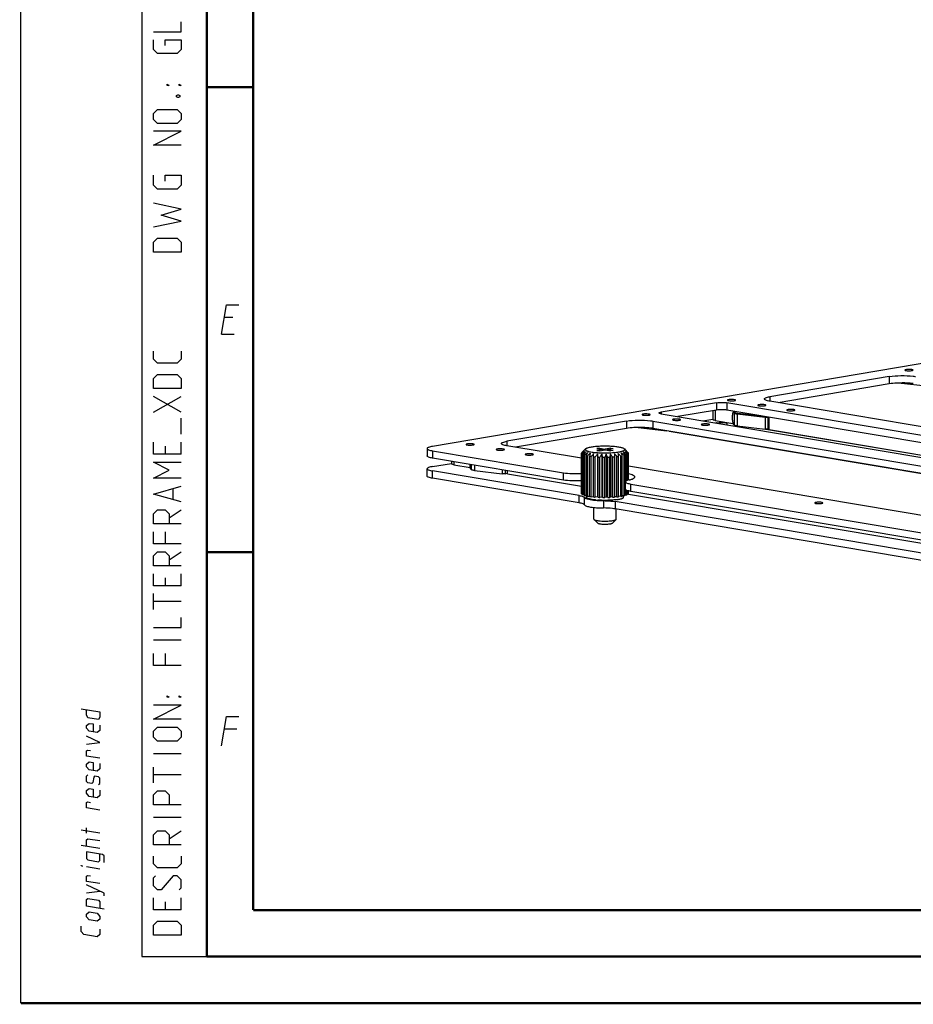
# Model space of a CAD drawing. Header units: millimetres. Extents: x 0 to 420, y 0 to 297.
# Tile 1 of 11: x 0 to 96, y 0 to 106. Entities that reach past the tile are written whole.
import ezdxf

# ---------------------------------------------------------------- set-up
doc = ezdxf.new("R2010")
doc.units = ezdxf.units.MM
doc.header["$LTSCALE"] = 23.1
doc.layers.get('0').update_dxf_attribs({"linetype": 'CONTINUOUS'})
doc.layers.add('02___PRT_ALL_AXES', color=7, linetype='CONTINUOUS')

msp = doc.modelspace()

# ---------------------------------------------------------------- linework, layer by layer
at = {"color": 7, "linetype": 'CONTINUOUS'}
for p, q in [((0, 0), (0, 297)), ((124.8309, 73.5157), (44.2848, 59.8735)), ((93.3935, 67.38), (80.5344, 65.2021)), ((93.3935, 67.38), (93.3939, 66.5915)), ((93.3939, 66.5915), (81.4608, 64.5703)), ((97.6845, 66.3085), (94.3494, 66.6808)), ((95.782, 66.5209), (95.782, 66.6483)), ((80.5344, 65.2021), (80.5347, 64.7253)), ((181.8747, 47.7282), (80.5366, 64.7253)), ((74.8098, 64.5665), (68.8748, 63.5613)), ((68.8748, 63.5613), (68.8749, 63.3706)), ((74.8102, 63.7779), (70.6491, 63.0731)), ((74.4331, 63.714), (74.4336, 62.7553)), ((74.6678, 63.7538), (74.6684, 62.66)), ((74.8098, 64.5665), (74.8102, 63.7779)), ((75.9412, 64.5672), (75.9416, 63.7787)), ((180.9591, 46.9529), (75.9412, 64.5672)), ((179.1862, 46.4618), (75.9416, 63.7787)), ((76.7575, 63.558), (76.6, 63.5532)), ((76.7695, 63.5525), (76.6119, 63.5477)), ((76.6119, 63.5477), (76.7052, 63.459)), ((76.8686, 63.4583), (76.7695, 63.5525)), ((65.1317, 62.5933), (52.2726, 60.4154)), ((65.1317, 62.5933), (65.1322, 61.8048)), ((67.9601, 62.5953), (67.9606, 61.8067)), ((67.9601, 62.5953), (169.2982, 45.5982)), ((68.8757, 63.3706), (173.8937, 45.7563)), ((73.3278, 62.6238), (74.4244, 62.8096)), ((74.6684, 62.66), (76.5761, 62.3401)), ((76.5427, 62.7072), (76.5424, 63.2198)), ((76.7052, 63.459), (76.706, 62.1578)), ((77.0346, 63.3722), (77.0354, 62.071)), ((77.0346, 63.3722), (80.0408, 63.0196)), ((80.1324, 63.0418), (77.0991, 63.3975)), ((80.0408, 63.0196), (80.0415, 61.7185)), ((80.1874, 63.0433), (80.1874, 63.0666)), ((80.3481, 63.0244), (80.3488, 61.7233)), ((80.4713, 61.6867), (80.4705, 63.0191)), ((65.1322, 61.8048), (53.199, 59.7836)), ((69.4227, 61.5218), (66.0876, 61.8941)), ((67.5202, 61.8616), (67.5202, 61.7342)), ((67.8495, 61.8165), (67.8496, 61.6974)), ((168.3745, 44.9646), (67.9606, 61.8067)), ((168.2844, 44.9493), (69.7277, 61.4799)), ((74.811, 62.3979), (74.7431, 62.3864)), ((75.9424, 62.3987), (75.9425, 62.1853)), ((76.5899, 62.2901), (75.9424, 62.3987)), ((76.6127, 62.2466), (76.706, 62.1578)), ((77.0354, 62.071), (80.0415, 61.7185)), ((175.0929, 45.7685), (79.8963, 61.7356)), ((80.3488, 61.7233), (80.4712, 61.744)), ((80.4713, 61.6867), (175.2343, 45.7925)), ((52.2726, 60.4154), (52.2729, 59.9386)), ((70.8558, 61.3211), (70.8558, 61.2907)), ((71.1631, 61.2695), (71.1632, 61.2391)), ((71.2856, 61.2186), (71.2855, 61.249)), ((43.7002, 59.635), (43.7006, 58.8465)), ((44.2871, 59.3968), (44.2875, 58.6083)), ((44.2871, 59.3968), (58.3427, 57.0393)), ((60.3056, 58.5917), (52.2748, 59.9386)), ((60.7361, 59.59), (60.3422, 59.2071)), ((62.2161, 59.6799), (61.9335, 59.632)), ((61.9335, 59.632), (62.5421, 59.5299)), ((62.5421, 59.5299), (61.9345, 59.427)), ((61.9345, 59.427), (62.2175, 59.3795)), ((62.2161, 59.6799), (62.2557, 59.578)), ((62.2161, 59.6799), (62.8247, 59.5778)), ((62.2175, 59.3795), (62.8252, 59.4825)), ((62.5422, 59.4345), (62.5421, 59.5299)), ((63.4323, 59.6807), (62.8247, 59.5778)), ((62.8248, 59.4825), (62.8247, 59.5778)), ((62.8252, 59.4825), (63.4338, 59.3804)), ((63.1078, 59.5303), (63.7154, 59.6332)), ((63.1078, 59.435), (63.1078, 59.5303)), ((63.1078, 59.5303), (63.7164, 59.4282)), ((63.3929, 59.5786), (63.4323, 59.6807)), ((63.4323, 59.6807), (63.7154, 59.6332)), ((63.7164, 59.4282), (63.4338, 59.3804)), ((64.9137, 59.5924), (65.0422, 59.4677)), ((65.0889, 59.4218), (65.092, 59.4187)), ((58.3432, 56.2508), (44.2875, 58.6083)), ((46.313, 58.2685), (46.3131, 57.9925)), ((60.3053, 59.13), (60.3214, 59.1474)), ((60.3078, 54.793), (60.3053, 59.13)), ((60.3192, 54.7567), (60.3168, 59.0938)), ((60.3666, 59.2251), (60.3214, 59.1826)), ((60.3666, 59.2251), (60.3214, 59.1826)), ((60.3214, 59.1474), (60.3214, 59.1826)), ((60.3683, 54.7048), (60.3658, 59.0419)), ((60.4242, 54.6698), (60.4218, 59.0068)), ((60.5363, 54.6208), (60.5338, 58.9578)), ((60.6343, 54.5885), (60.6318, 58.9255)), ((60.8044, 54.5445), (60.8019, 58.8815)), ((60.9402, 54.5163), (60.9377, 58.8534)), ((61.1609, 54.4793), (61.1585, 58.8164)), ((61.3286, 54.4566), (61.3261, 58.7936)), ((61.5879, 58.7651), (61.6038, 59.0887)), ((61.5903, 54.4281), (61.5879, 58.7651)), ((61.7825, 54.4117), (61.78, 58.7488)), ((62.0221, 59.0531), (62.0248, 54.445)), ((62.0738, 54.3931), (62.0713, 58.7301)), ((62.2821, 54.3838), (62.2796, 58.7209)), ((62.4756, 59.0329), (62.4782, 54.4248)), ((62.5902, 54.3758), (62.5878, 58.7129)), ((62.8055, 54.3741), (62.803, 58.7111)), ((62.9443, 59.0291), (62.9469, 54.421)), ((63.117, 54.377), (63.1145, 58.7141)), ((63.3299, 54.3829), (63.3274, 58.7199)), ((63.4078, 59.0418), (63.4104, 54.4337)), ((63.6312, 54.3967), (63.6287, 58.7337)), ((63.8458, 59.0704), (63.8299, 58.7469)), ((63.8324, 54.4098), (63.8299, 58.7469)), ((63.8458, 59.0704), (63.8484, 54.4624)), ((64.1102, 54.4339), (64.1077, 58.7709)), ((64.2909, 54.4538), (64.2884, 58.7909)), ((64.5332, 54.4871), (64.5307, 58.8241)), ((64.6855, 54.5129), (64.683, 58.8499)), ((64.8816, 54.5539), (64.8791, 58.8909)), ((64.9989, 54.5844), (64.9964, 58.9215)), ((65.1394, 56.1679), (65.1378, 58.9684)), ((65.2165, 56.1989), (65.2149, 59.0024)), ((65.2845, 59.2273), (65.2845, 59.2298)), ((65.2845, 59.2273), (65.3336, 59.1779)), ((65.2845, 59.2273), (65.3336, 59.1779)), ((65.297, 56.2255), (65.2954, 59.0532)), ((65.3306, 56.2346), (65.329, 59.0891)), ((65.3467, 56.239), (65.345, 59.1416)), ((43.7018, 56.6779), (43.7014, 57.4665)), ((44.2861, 57.705), (46.3039, 58.0468)), ((44.2888, 56.4397), (44.2883, 57.2283)), ((60.0549, 54.5838), (44.2883, 57.2283)), ((46.5477, 58.2292), (46.5479, 57.8973)), ((46.5479, 57.8973), (48.3047, 57.6026)), ((48.3509, 57.4599), (48.4442, 57.3711)), ((48.4439, 57.9111), (48.4442, 57.3711)), ((48.7733, 57.8559), (48.7736, 57.2843)), ((48.7736, 57.2843), (51.7797, 56.9318)), ((51.7795, 57.3517), (51.7797, 56.9318)), ((52.0869, 57.3001), (52.0871, 56.9366)), ((52.3508, 56.924), (52.3506, 57.2559)), ((131.0724, 46.7222), (65.3458, 57.7463)), ((60.0554, 53.7953), (44.2888, 56.4397)), ((52.0871, 56.9366), (52.3507, 56.9812)), ((52.3508, 56.924), (60.3073, 55.5894)), ((58.3432, 56.2508), (58.3427, 57.0393)), ((65.0284, 55.2692), (65.0279, 56.0578)), ((65.1403, 54.6314), (65.14, 55.1602)), ((65.2174, 54.6653), (65.2171, 55.1285)), ((65.2979, 54.7162), (65.2977, 55.1013)), ((65.3314, 54.7521), (65.3312, 55.0926)), ((65.3475, 54.8046), (65.3473, 55.0884)), ((65.6153, 55.031), (65.6148, 55.8196)), ((65.6148, 55.8196), (129.1095, 45.1698)), ((60.0554, 53.7953), (60.0549, 54.5838)), ((60.3682, 54.7536), (60.3192, 54.7567)), ((60.5362, 54.6669), (60.4242, 54.6698)), ((60.8044, 54.5901), (60.6343, 54.5885)), ((60.6356, 53.5845), (60.6352, 54.3731)), ((60.8279, 54.4034), (60.8278, 54.5393)), ((60.9402, 54.5163), (61.1609, 54.5265)), ((61.3286, 54.4566), (61.5903, 54.4792)), ((62.0248, 54.445), (61.7825, 54.4117)), ((62.0738, 54.3931), (62.0248, 54.445)), ((62.4782, 54.4248), (62.2821, 54.3838)), ((62.5902, 54.3758), (62.4782, 54.4248)), ((62.6519, 54.0348), (62.6524, 53.2463)), ((62.9469, 54.421), (62.8055, 54.3741)), ((63.117, 54.377), (62.9469, 54.421)), ((63.4104, 54.4337), (63.3299, 54.3829)), ((63.6312, 54.3967), (63.4104, 54.4337)), ((63.8484, 54.4624), (63.8324, 54.4098)), ((64.1102, 54.4339), (63.8484, 54.4624)), ((64.5332, 54.4871), (64.2909, 54.5026)), ((64.8816, 54.5539), (64.6855, 54.559)), ((64.8279, 54.4057), (64.8278, 54.5553)), ((65.1403, 54.6314), (64.9989, 54.63)), ((65.2979, 54.7162), (65.2173, 54.7125)), ((65.3475, 54.8046), (65.3314, 54.8032)), ((65.3376, 54.7457), (131.0741, 43.72)), ((129.11, 44.3813), (65.6153, 55.031)), ((61.6292, 52.0382), (61.6285, 53.3056)), ((63.9051, 53.938), (63.9055, 53.1495)), ((130.8218, 42.7143), (63.9051, 53.938)), ((130.8222, 41.9258), (63.9055, 53.1495)), ((64.0292, 52.0395), (64.0286, 53.1288)), ((62.0412, 51.6211), (61.6469, 52.0036)), ((63.6177, 51.622), (64.0116, 52.0049)), ((25, 9.9999), (25, 10)), ((409.86, 10.0737), (25.007, 10.0134))]:
    msp.add_line(p, q, dxfattribs=at)
at = {"color": 2, "linetype": 'CONTINUOUS'}
for p, q in [((13, 292), (13, 5)), ((20, 292), (20, 5)), ((22.7833, 73.7249), (21.8833, 73.7249)), ((21.5894, 71.9249), (22.9394, 71.9249)), ((17.25, 63.5357), (14.25, 65.25)), ((14.25, 63.5357), (17.25, 65.25)), ((17.25, 61.1786), (17.25, 62.8929)), ((15.5357, 59.8929), (15.5357, 59.0357)), ((17.25, 59.0357), (17.25, 60.3214)), ((16.3929, 54.1786), (16.3929, 55.3214)), ((15.9643, 52.1786), (17.25, 53.0357)), ((15.5357, 50.6786), (15.5357, 49.3929)), ((15.9643, 47.6786), (17.25, 48.5357)), ((15.5357, 45.75), (15.5357, 44.8929)), ((17.25, 44.8929), (17.25, 46.1786)), ((14.25, 42.3214), (14.25, 44.0357)), ((17.25, 43.1786), (14.25, 43.1786)), ((17.25, 39.0357), (14.25, 39.0357)), ((15.5357, 37.6071), (15.5357, 36.3214)), ((23.2333, 29.4749), (21.8833, 29.4749)), ((17.25, 26.8214), (14.25, 26.8214)), ((14.25, 23.6786), (14.25, 25.3929)), ((17.25, 24.5357), (14.25, 24.5357)), ((17.25, 19.9643), (14.25, 19.9643)), ((8.5001, 18.2823), (6.5001, 18.6089)), ((7.0715, 18.2775), (7.0715, 18.8489)), ((15.9643, 17.6786), (17.25, 18.5357)), ((8.5001, 16.6157), (6.5001, 16.9422)), ((8.5001, 14.4252), (7.0715, 14.6584)), ((7.0715, 11.8489), (8.5001, 12.0442)), ((15.5357, 10.8929), (15.5357, 10.0357)), ((17.25, 10.0357), (17.25, 11.3214)), ((13, 5), (20, 5))]:
    msp.add_line(p, q, dxfattribs=at)
at = {"color": 7, "linetype": 'CONTINUOUS', "const_width": 0.25}
for points in [[(20, 292), (20, 5)], [(25, 10), (25, 287)], [(20.0002, 98.5), (25.0002, 98.5)], [(20.0002, 48.5), (25.0002, 48.5)], [(409.8307, 10.048), (25, 10)], [(20, 5), (415, 5)], [(420, 0), (0, 0)]]:
    msp.add_lwpolyline(points, dxfattribs=at)
at = {"color": 2, "linetype": 'CONTINUOUS'}
for points in [[(14.25, 104.4643), (17.25, 104.4643), (17.25, 105.5357)], [(15.5357, 102.9643), (15.5357, 103.6071), (17.25, 103.6071), (17.25, 102.5357), (16.8214, 102.1071), (14.6786, 102.1071), (14.25, 102.5357), (14.25, 103.6071)], [(15.9643, 98.6786), (15.75, 98.6786), (15.75, 98.8214), (15.9643, 98.6786)], [(17.25, 98.6786), (17.0357, 98.6786), (17.0357, 98.8214), (17.25, 98.6786)], [(16.75, 97.6071), (16.8929, 97.6786), (16.9643, 97.6786), (17.1071, 97.6071), (17.1071, 97.4643), (16.9643, 97.3929), (16.8929, 97.3929), (16.75, 97.4643), (16.75, 97.6071)], [(16.8214, 94.6071), (14.6786, 94.6071), (14.25, 95.0357), (14.25, 95.6786), (14.6786, 96.1071), (16.8214, 96.1071), (17.25, 95.6786), (17.25, 95.0357), (16.8214, 94.6071)], [(17.25, 92.25), (14.25, 92.25), (17.25, 93.75), (14.25, 93.75)], [(15.5357, 88.3929), (15.5357, 89.0357), (17.25, 89.0357), (17.25, 87.9643), (16.8214, 87.5357), (14.6786, 87.5357), (14.25, 87.9643), (14.25, 89.0357)], [(14.25, 83.4643), (17.25, 84.1071), (15.1071, 84.75), (17.25, 85.3929), (14.25, 86.0357)], [(17.25, 80.75), (14.25, 80.75), (14.25, 81.8214), (14.6786, 82.25), (16.8214, 82.25), (17.25, 81.8214), (17.25, 80.75)], [(21.5894, 71.9249), (22.1037, 75.0749), (23.4537, 75.0749)], [(17.25, 70.1071), (17.25, 69.25), (16.8214, 68.8214), (14.6786, 68.8214), (14.25, 69.25), (14.25, 70.1071)], [(17.25, 66.1071), (14.25, 66.1071), (14.25, 67.1786), (14.6786, 67.6071), (16.8214, 67.6071), (17.25, 67.1786), (17.25, 66.1071)], [(17.25, 59.0357), (14.25, 59.0357), (14.25, 60.3214)], [(17.25, 56.4643), (14.25, 56.4643), (15.9643, 57.3214), (14.25, 58.1786), (17.25, 58.1786)], [(17.25, 53.8929), (14.25, 54.75), (17.25, 55.6071)], [(17.25, 51.5357), (14.25, 51.5357), (14.25, 52.6071), (14.6786, 53.0357), (15.5357, 53.0357), (15.9643, 52.6071), (15.9643, 51.5357)], [(17.25, 49.3929), (14.25, 49.3929), (14.25, 50.6786)], [(17.25, 47.0357), (14.25, 47.0357), (14.25, 48.1071), (14.6786, 48.5357), (15.5357, 48.5357), (15.9643, 48.1071), (15.9643, 47.0357)], [(17.25, 44.8929), (14.25, 44.8929), (14.25, 46.1786)], [(14.25, 40.3929), (17.25, 40.3929), (17.25, 41.4643)], [(17.25, 36.3214), (14.25, 36.3214), (14.25, 37.6071)], [(15.9643, 32.8929), (15.75, 32.8929), (15.75, 33.0357), (15.9643, 32.8929)], [(17.25, 32.8929), (17.0357, 32.8929), (17.0357, 33.0357), (17.25, 32.8929)], [(17.25, 30.5357), (14.25, 30.5357), (17.25, 32.0357), (14.25, 32.0357)], [(6.5001, 31.6565), (8.5001, 31.3299), (8.5001, 30.7585), (8.3572, 30.4961), (7.2144, 30.6827), (7.0715, 30.9918), (7.0715, 31.5632)], [(21.5894, 27.6749), (22.1037, 30.8249), (23.4537, 30.8249)], [(8.5001, 29.9014), (8.5001, 29.3299), (8.2144, 29.0909), (7.3572, 29.2308), (7.0715, 29.5632), (7.0715, 29.8489), (7.3572, 30.088), (7.7858, 30.018), (7.7858, 29.1608)], [(16.8214, 28.1786), (14.6786, 28.1786), (14.25, 28.6071), (14.25, 29.25), (14.6786, 29.6786), (16.8214, 29.6786), (17.25, 29.25), (17.25, 28.6071), (16.8214, 28.1786)], [(7.0715, 27.8489), (8.5001, 28.0442), (7.0715, 28.706)], [(8.5001, 26.3299), (7.0715, 26.5632), (7.0715, 27.1346), (7.2144, 27.2065), (7.5001, 27.1599)], [(8.5001, 25.7585), (8.5001, 25.1871), (8.2144, 24.948), (7.3572, 25.088), (7.0715, 25.4203), (7.0715, 25.706), (7.3572, 25.9451), (7.7858, 25.8751), (7.7858, 25.018)], [(8.3572, 23.4961), (8.5001, 23.6157), (8.5001, 24.1871), (8.3572, 24.3533), (7.9286, 24.4232), (7.8334, 24.2959), (7.7382, 23.7401), (7.6429, 23.6127), (7.2144, 23.6827), (7.0715, 23.8489), (7.0715, 24.4203), (7.2144, 24.5399)], [(8.5001, 22.9014), (8.5001, 22.3299), (8.2144, 22.0909), (7.3572, 22.2308), (7.0715, 22.5632), (7.0715, 22.8489), (7.3572, 23.088), (7.7858, 23.018), (7.7858, 22.1608)], [(17.25, 21.3214), (14.25, 21.3214), (14.25, 22.3929), (14.6786, 22.8214), (15.5357, 22.8214), (15.9643, 22.3929), (15.9643, 21.3214)], [(8.5001, 20.7585), (7.0715, 20.9918), (7.0715, 21.5632), (7.2144, 21.6351), (7.5001, 21.5885)], [(17.25, 17.0357), (14.25, 17.0357), (14.25, 18.1071), (14.6786, 18.5357), (15.5357, 18.5357), (15.9643, 18.1071), (15.9643, 17.0357)], [(7.0715, 16.8489), (7.0715, 17.5632), (7.2143, 17.6827), (8.5001, 17.4728)], [(8.9763, 15.1093), (8.9763, 15.8236), (8.7858, 15.9976), (7.0715, 16.2775), (7.0715, 15.5632), (7.2143, 15.397), (8.3572, 15.2104), (8.5001, 15.3299), (8.5001, 16.0442)], [(17.25, 15.8214), (17.25, 14.9643), (16.8214, 14.5357), (14.6786, 14.5357), (14.25, 14.9643), (14.25, 15.8214)], [(6.6429, 14.7284), (6.5001, 14.7517), (6.5001, 14.7993), (6.6429, 14.7284)], [(8.5001, 12.8537), (7.0715, 13.087), (7.0715, 13.6584), (7.2143, 13.7303), (7.5001, 13.6837)], [(8.9763, 11.5379), (8.9763, 11.8236), (7.0715, 12.706)], [(17.0357, 12.1786), (17.25, 12.3929), (17.25, 13.25), (16.8214, 13.6786), (16.3929, 13.6786), (15.1071, 12.1786), (14.6786, 12.1786), (14.25, 12.6071), (14.25, 13.4643), (14.4643, 13.6786)], [(8.9763, 10.1093), (7.0715, 10.4203), (7.0715, 11.1346), (7.2143, 11.2541), (8.3572, 11.0675), (8.5001, 10.9014), (8.5001, 10.1871)], [(17.25, 10.0357), (14.25, 10.0357), (14.25, 11.3214)], [(8.2143, 8.8052), (7.3572, 8.9451), (7.0715, 9.2775), (7.0715, 9.5632), (7.3572, 9.8023), (8.2143, 9.6623), (8.5001, 9.3299), (8.5001, 9.0442), (8.2143, 8.8052)], [(17.25, 7.3214), (14.25, 7.3214), (14.25, 8.3929), (14.6786, 8.8214), (16.8214, 8.8214), (17.25, 8.3929), (17.25, 7.3214)], [(8.5001, 7.949), (8.5001, 7.3776), (8.2143, 7.1385), (6.7858, 7.3717), (6.5001, 7.7041), (6.5001, 8.2755)]]:
    msp.add_lwpolyline(points, dxfattribs=at)
at = {"color": 7, "linetype": 'CONTINUOUS'}
for centre, radius, start, end in [((67.0481, 56.2664), 5.615, 81.139833, 83.142034), ((67.2105, 57.3322), 4.5369, 80.483705, 81.09282), ((74.7364, 42.7544), 21.7922, 130.415608, 131.428739), ((79.587, 41.2667), 26.2847, 136.303391, 137.135138), ((82.3532, 41.7963), 27.9438, 141.09426, 141.891605), ((73.1273, 45.6392), 18.639, 132.300124, 133.205918), ((50.2697, 41.7526), 22.9147, 49.025583, 50.016377), ((43.5099, 43.6719), 26.5731, 35.234004, 36.051393), ((49.3173, 43.3826), 22.4944, 45.482073, 45.648914), ((54.4078, 48.4055), 15.3446, 45.868541, 46.129603), ((45.1035, 41.6668), 26.6947, 40.741733, 41.595699), ((51.5689, 43.9165), 20.5326, 47.860385, 48.898067), ((46.46, 40.4854), 26.5636, 44.873922, 45.459451), ((52.0345, 45.9684), 18.7464, 45.024575, 45.848787), ((76.1128, 40.946), 23.9249, 130.013902, 130.983871), ((85.5158, 43.4865), 29.3848, 147.511722, 148.230198), ((77.5768, 39.9856), 25.4136, 130.883122, 131.818211), ((92.2557, 45.1009), 34.3402, 155.760196, 156.340746), ((61.6569, 62.6655), 3.8793, 257.267103, 259.315537), ((79.1127, 39.9443), 26.2275, 132.960496, 133.866), ((111.9542, 46.3088), 52.313, 165.803775, 166.167142), ((62.1973, 65.8418), 7.1018, 261.589016, 262.953953), ((80.8125, 40.7365), 26.5665, 136.3063, 137.180221), ((62.5821, 69.3036), 10.5853, 264.61066, 265.654553), ((82.3553, 42.6268), 26.1392, 141.066736, 141.919128), ((-19.0832, 46.5321), 82.0661, 8.547916, 8.775987), ((62.7725, 72.1523), 13.4404, 267.009652, 267.898408), ((85.6247, 44.2776), 27.4518, 147.486427, 148.255493), ((24.624, 45.5867), 40.1689, 19.073144, 19.556894), ((62.8166, 73.5911), 14.88, 269.118834, 269.947852), ((92.1491, 45.8667), 32.0339, 155.739298, 156.361645), ((35.6579, 44.0784), 31.1139, 28.059691, 28.719117), ((62.8252, 73.1675), 14.4563, 271.146699, 271.990815), ((110.6511, 47.079), 48.7343, 165.790434, 166.180484), ((40.419, 42.3243), 28.4246, 35.260626, 36.024771), ((62.925, 71.0364), 12.3228, 273.273492, 274.210988), ((43.8822, 41.3486), 26.6947, 40.741733, 41.595699), ((63.2034, 67.8066), 9.0808, 275.715139, 276.862235), ((45.7529, 40.2226), 26.4315, 44.729839, 45.620654), ((-11.2812, 47.4437), 76.4168, 8.539486, 8.784418), ((63.6252, 64.6491), 5.8949, 278.835614, 279.601595), ((47.3493, 39.8345), 25.8929, 47.389373, 48.309552), ((29.2902, 46.6248), 37.4447, 19.055547, 19.574492), ((63.7364, 63.9883), 5.2249, 279.608705, 280.438625), ((48.8447, 40.3422), 24.7468, 48.822546, 49.774359), ((39.3587, 45.2688), 29.0463, 28.03622, 28.742587), ((61.6991, 58.5199), 4.0749, 257.316265, 259.266375), ((62.2318, 61.741), 7.3403, 261.611188, 262.931781), ((62.2325, 59.0597), 4.9623, 260.515284, 261.863704), ((62.6036, 65.1905), 10.81, 264.621509, 265.643704), ((62.657, 62.7106), 8.6384, 264.201483, 266.06373), ((62.7816, 67.965), 13.5903, 267.014554, 267.893507), ((62.8191, 69.2541), 14.88, 269.118834, 269.947852), ((62.8303, 68.7352), 14.361, 271.143899, 271.993615), ((62.9402, 66.505), 12.128, 273.265964, 274.218516), ((63.2322, 63.2314), 8.8412, 275.699599, 276.877775), ((63.447, 58.8745), 4.7742, 278.195564, 279.599876), ((63.71, 59.81), 5.3863, 278.791302, 280.434673)]:
    msp.add_arc(centre, radius, start, end, dxfattribs=at)
for points, knots in [([(93.3935, 67.38), (93.8071, 67.4501), (94.6733, 67.4977), (95.5388, 67.47), (95.9799, 67.4165)], [0, 0, 0, 0, 0.48560868, 1, 1, 1, 1]), ([(95.9799, 67.4165), (96.0012, 67.4139), (96.082, 67.4037), (96.1626, 67.3919), (96.2219, 67.382)], [0, 0, 0, 0, 0.26231179, 1, 1, 1, 1]), ([(94.4948, 66.6868), (94.3931, 66.684), (94.025, 66.6687), (93.6569, 66.636), (93.3939, 66.5915)], [0, 0, 0, 0, 0.27615686, 1, 1, 1, 1]), ([(95.9804, 66.628), (95.868, 66.6416), (95.3742, 66.6885), (94.8773, 66.6973), (94.4948, 66.6868)], [0, 0, 0, 0, 0.2284289, 1, 1, 1, 1]), ([(95.631, 66.661), (95.6298, 66.6518), (95.6249, 66.6113), (95.6222, 66.5705), (95.6209, 66.539)], [0, 0, 0, 0, 0.22718058, 1, 1, 1, 1]), ([(74.8098, 64.5665), (74.9961, 64.598), (75.3754, 64.6144), (75.7547, 64.5985), (75.9412, 64.5672)], [0, 0, 0, 0, 0.49986015, 1, 1, 1, 1]), ([(79.9498, 64.9635), (79.9498, 64.9889), (79.9992, 65.0498), (80.1963, 65.1362), (80.3877, 65.1772), (80.5344, 65.2021)], [0, 0, 0, 0, 0.11652514, 0.31571937, 1, 1, 1, 1]), ([(80.5366, 64.7253), (80.3894, 64.75), (80.1973, 64.7909), (79.9996, 64.8772), (79.9498, 64.9381), (79.9498, 64.9635)], [0, 0, 0, 0, 0.68437292, 0.88356992, 1, 1, 1, 1]), ([(68.641, 63.4658), (68.6409, 63.4924), (68.7443, 63.5379), (68.8161, 63.5513), (68.8748, 63.5613)], [0, 0, 0, 0, 0.30862909, 1, 1, 1, 1]), ([(75.9416, 63.7787), (75.7551, 63.81), (75.3758, 63.8259), (74.9966, 63.8095), (74.8102, 63.7779)], [0, 0, 0, 0, 0.50013985, 1, 1, 1, 1]), ([(76.6, 63.5532), (76.5955, 63.5531), (76.5884, 63.548), (76.582, 63.5385), (76.5741, 63.5225), (76.5658, 63.4954), (76.5576, 63.4552), (76.5509, 63.4059), (76.546, 63.3489), (76.543, 63.286), (76.5424, 63.2423), (76.5424, 63.2198)], [0, 0, 0, 0, 0.03869265, 0.06631647, 0.10087411, 0.19170249, 0.31080943, 0.45549903, 0.62184649, 0.80514901, 1, 1, 1, 1]), ([(76.6119, 63.5477), (76.611, 63.5486), (76.6076, 63.5515), (76.6031, 63.5533), (76.6, 63.5532)], [0, 0, 0, 0, 0.29169285, 1, 1, 1, 1]), ([(76.7575, 63.558), (76.7585, 63.558), (76.763, 63.5576), (76.767, 63.5549), (76.7695, 63.5525)], [0, 0, 0, 0, 0.22273488, 1, 1, 1, 1]), ([(65.1317, 62.5933), (65.5453, 62.6634), (66.4115, 62.7109), (67.277, 62.6833), (67.7182, 62.6298)], [0, 0, 0, 0, 0.48560868, 1, 1, 1, 1]), ([(67.7182, 62.6298), (67.7394, 62.6272), (67.8202, 62.617), (67.9009, 62.6052), (67.9601, 62.5953)], [0, 0, 0, 0, 0.26231179, 1, 1, 1, 1]), ([(68.8757, 63.3706), (68.8168, 63.3804), (68.7447, 63.3938), (68.641, 63.4392), (68.641, 63.4658)], [0, 0, 0, 0, 0.69148138, 1, 1, 1, 1]), ([(74.6684, 62.66), (74.6095, 62.6699), (74.5326, 62.6862), (74.4536, 62.7208), (74.4336, 62.7452), (74.4336, 62.7553)], [0, 0, 0, 0, 0.68428301, 0.88352525, 1, 1, 1, 1]), ([(76.5427, 62.7072), (76.5427, 62.6402), (76.5469, 62.5427), (76.5608, 62.4202), (76.5704, 62.3648), (76.5761, 62.3397)], [0, 0, 0, 0, 0.54401899, 0.79083788, 1, 1, 1, 1]), ([(76.7052, 63.459), (76.7105, 63.454), (76.7242, 63.4445), (76.7493, 63.4322), (76.7815, 63.4204), (76.8373, 63.4043), (76.9223, 63.3869), (76.9948, 63.3768), (77.0346, 63.3722)], [0, 0, 0, 0, 0.06312974, 0.14418209, 0.24380756, 0.36185032, 0.65005044, 1, 1, 1, 1]), ([(77.0991, 63.3975), (77.0712, 63.4008), (77.0205, 63.4078), (76.9532, 63.4216), (76.908, 63.4354), (76.8818, 63.4481), (76.8722, 63.4548), (76.8686, 63.4583)], [0, 0, 0, 0, 0.34998969, 0.63824846, 0.85580254, 0.93687432, 1, 1, 1, 1]), ([(80.0408, 63.0196), (80.0659, 63.0167), (80.1187, 63.0129), (80.1986, 63.0118), (80.276, 63.0152), (80.3255, 63.0206), (80.3481, 63.0244)], [0, 0, 0, 0, 0.2460003, 0.51549462, 0.77697584, 1, 1, 1, 1]), ([(66.2331, 61.9001), (66.1313, 61.8973), (65.7633, 61.882), (65.3951, 61.8493), (65.1322, 61.8048)], [0, 0, 0, 0, 0.27615686, 1, 1, 1, 1]), ([(67.7186, 61.8413), (67.6062, 61.8549), (67.1125, 61.9017), (66.6155, 61.9106), (66.2331, 61.9001)], [0, 0, 0, 0, 0.2284289, 1, 1, 1, 1]), ([(67.3692, 61.8743), (67.368, 61.8651), (67.3632, 61.8246), (67.3604, 61.7838), (67.3591, 61.7523)], [0, 0, 0, 0, 0.22718058, 1, 1, 1, 1]), ([(74.811, 62.3979), (74.9973, 62.4295), (75.3766, 62.4459), (75.7559, 62.43), (75.9424, 62.3987)], [0, 0, 0, 0, 0.49986015, 1, 1, 1, 1]), ([(76.5761, 62.3397), (76.5807, 62.3193), (76.5879, 62.2917), (76.6016, 62.261), (76.6088, 62.2503), (76.6127, 62.2466)], [0, 0, 0, 0, 0.62139946, 0.84117161, 1, 1, 1, 1]), ([(77.0354, 62.071), (76.9955, 62.0757), (76.9231, 62.0858), (76.838, 62.1032), (76.7823, 62.1193), (76.7501, 62.1311), (76.7249, 62.1433), (76.7112, 62.1529), (76.706, 62.1578)], [0, 0, 0, 0, 0.34994956, 0.63814968, 0.75619244, 0.85581791, 0.93687026, 1, 1, 1, 1]), ([(80.3488, 61.7233), (80.3263, 61.7194), (80.2767, 61.714), (80.1993, 61.7107), (80.1195, 61.7118), (80.0666, 61.7156), (80.0415, 61.7185)], [0, 0, 0, 0, 0.22302416, 0.48450538, 0.7539997, 1, 1, 1, 1]), ([(51.688, 60.1768), (51.688, 60.2022), (51.7374, 60.2631), (51.9345, 60.3495), (52.1259, 60.3905), (52.2726, 60.4154)], [0, 0, 0, 0, 0.11652514, 0.31571937, 1, 1, 1, 1]), ([(44.2848, 59.8735), (44.1381, 59.8487), (43.9467, 59.8077), (43.7497, 59.7213), (43.7002, 59.6604), (43.7003, 59.635)], [0, 0, 0, 0, 0.68428063, 0.88347486, 1, 1, 1, 1]), ([(43.7003, 59.635), (43.7003, 59.6096), (43.75, 59.5486), (43.9478, 59.4623), (44.1398, 59.4215), (44.2871, 59.3968)], [0, 0, 0, 0, 0.11643008, 0.31562708, 1, 1, 1, 1]), ([(52.2748, 59.9386), (52.1276, 59.9633), (51.9355, 60.0041), (51.7378, 60.0904), (51.688, 60.1514), (51.688, 60.1768)], [0, 0, 0, 0, 0.68437292, 0.88356992, 1, 1, 1, 1]), ([(60.7361, 59.5901), (60.7276, 59.5818), (60.7133, 59.5649), (60.7027, 59.5344), (60.708, 59.5033), (60.7276, 59.4744), (60.7596, 59.4468), (60.8038, 59.42), (60.8603, 59.3938), (60.9289, 59.3684), (61.0092, 59.344), (61.1378, 59.3112), (61.3241, 59.2749), (61.5751, 59.239), (61.857, 59.21), (62.1631, 59.1888), (62.4855, 59.1757), (62.8164, 59.1713), (63.2509, 59.1771), (63.6696, 59.1988), (64.061, 59.2387), (64.2407, 59.2642), (64.3252, 59.2785)], [0, 0, 0, 0, 0.00944447, 0.01727656, 0.0248372, 0.03359943, 0.04454132, 0.05813783, 0.07459033, 0.09395259, 0.11620308, 0.14126386, 0.19933673, 0.26696837, 0.34261759, 0.42450123, 0.51065862, 0.59901096, 0.68741971, 0.85588449, 0.93190682, 1, 1, 1, 1]), ([(61.3247, 59.7818), (61.254, 59.7698), (61.1256, 59.745), (60.9752, 59.7056), (60.8765, 59.6707), (60.8186, 59.6455), (60.7721, 59.6196), (60.7465, 59.6001), (60.7361, 59.5901)], [0, 0, 0, 0, 0.34419685, 0.62770553, 0.74523881, 0.84626238, 0.93091168, 1, 1, 1, 1]), ([(64.9137, 59.5924), (64.9046, 59.6013), (64.8824, 59.6185), (64.8249, 59.6521), (64.7287, 59.6907), (64.5867, 59.7318), (64.4122, 59.7695), (64.2084, 59.8031), (63.8897, 59.843), (63.4491, 59.8764), (62.8936, 59.8916), (62.333, 59.8818), (61.8087, 59.8479), (61.477, 59.8076), (61.3247, 59.7818)], [0, 0, 0, 0, 0.01046385, 0.02303419, 0.05485638, 0.09564364, 0.14496521, 0.20208526, 0.26605652, 0.40997723, 0.56654698, 0.72451362, 0.872512, 1, 1, 1, 1]), ([(64.3252, 59.2785), (64.3814, 59.288), (64.4861, 59.3077), (64.6299, 59.3421), (64.7484, 59.379), (64.8399, 59.4176), (64.8979, 59.4535), (64.9278, 59.4842), (64.9409, 59.506), (64.9462, 59.5285), (64.943, 59.5511), (64.9317, 59.573), (64.9203, 59.586), (64.9137, 59.5924)], [0, 0, 0, 0, 0.22338931, 0.41728762, 0.57949729, 0.70896649, 0.8062122, 0.84402098, 0.87610508, 0.90467189, 0.93281852, 0.96377667, 1, 1, 1, 1]), ([(44.2875, 58.6083), (44.1403, 58.633), (43.9482, 58.6738), (43.7504, 58.7601), (43.7007, 58.8211), (43.7007, 58.8465)], [0, 0, 0, 0, 0.68437292, 0.88356992, 1, 1, 1, 1]), ([(60.3053, 59.13), (60.3055, 59.127), (60.3071, 59.1143), (60.3119, 59.1022), (60.3168, 59.0938)], [0, 0, 0, 0, 0.23938861, 1, 1, 1, 1]), ([(60.3422, 59.2071), (60.3402, 59.2051), (60.3327, 59.1974), (60.3258, 59.1891), (60.3214, 59.1826)], [0, 0, 0, 0, 0.26596083, 1, 1, 1, 1]), ([(60.3658, 59.0419), (60.3698, 59.0388), (60.3878, 59.026), (60.4068, 59.0148), (60.4218, 59.0068)], [0, 0, 0, 0, 0.22943463, 1, 1, 1, 1]), ([(60.5338, 58.9578), (60.5414, 58.955), (60.5738, 58.9434), (60.6066, 58.933), (60.6318, 58.9255)], [0, 0, 0, 0, 0.23621575, 1, 1, 1, 1]), ([(64.8791, 58.8909), (64.8894, 58.8933), (64.9287, 58.9029), (64.9677, 58.9132), (64.9964, 58.9215)], [0, 0, 0, 0, 0.26121926, 1, 1, 1, 1]), ([(65.1378, 58.9684), (65.1448, 58.9711), (65.1709, 58.9816), (65.1965, 58.9931), (65.2149, 59.0024)], [0, 0, 0, 0, 0.26707777, 1, 1, 1, 1]), ([(65.2954, 59.0532), (65.2988, 59.0561), (65.3111, 59.067), (65.3223, 59.0793), (65.329, 59.0891)], [0, 0, 0, 0, 0.27377948, 1, 1, 1, 1]), ([(65.345, 59.1416), (65.3448, 59.1447), (65.3433, 59.1574), (65.3384, 59.1695), (65.3336, 59.1779)], [0, 0, 0, 0, 0.23938861, 1, 1, 1, 1]), ([(44.2861, 57.705), (44.1393, 57.6802), (43.9479, 57.6392), (43.7509, 57.5527), (43.7015, 57.4918), (43.7015, 57.4665)], [0, 0, 0, 0, 0.68428063, 0.88347486, 1, 1, 1, 1]), ([(43.7015, 57.4665), (43.7015, 57.4411), (43.7512, 57.3801), (43.949, 57.2938), (44.1411, 57.253), (44.2883, 57.2283)], [0, 0, 0, 0, 0.11643008, 0.31562708, 1, 1, 1, 1]), ([(46.5479, 57.8973), (46.489, 57.9071), (46.4121, 57.9234), (46.3331, 57.958), (46.3131, 57.9824), (46.3131, 57.9925)], [0, 0, 0, 0, 0.68428301, 0.88352525, 1, 1, 1, 1]), ([(48.2809, 57.9205), (48.2809, 57.8644), (48.2849, 57.758), (48.2963, 57.652), (48.3047, 57.6023)], [0, 0, 0, 0, 0.52680666, 1, 1, 1, 1]), ([(48.3047, 57.6023), (48.3076, 57.585), (48.3136, 57.5536), (48.3245, 57.5119), (48.336, 57.4812), (48.3455, 57.465), (48.3509, 57.4599)], [0, 0, 0, 0, 0.34864027, 0.63533131, 0.85301017, 1, 1, 1, 1]), ([(48.7736, 57.2843), (48.7337, 57.289), (48.6613, 57.2991), (48.5762, 57.3165), (48.5205, 57.3326), (48.4883, 57.3444), (48.4631, 57.3566), (48.4494, 57.3662), (48.4442, 57.3711)], [0, 0, 0, 0, 0.34994956, 0.63814968, 0.75619244, 0.85581791, 0.93687026, 1, 1, 1, 1]), ([(44.2888, 56.4397), (44.1415, 56.4644), (43.9495, 56.5052), (43.7517, 56.5916), (43.702, 56.6525), (43.7019, 56.6779)], [0, 0, 0, 0, 0.68437292, 0.88356992, 1, 1, 1, 1]), ([(52.0871, 56.9366), (52.0645, 56.9327), (52.0149, 56.9273), (51.9375, 56.924), (51.8577, 56.925), (51.8048, 56.9289), (51.7797, 56.9318)], [0, 0, 0, 0, 0.22302416, 0.48450538, 0.7539997, 1, 1, 1, 1]), ([(58.3427, 57.0393), (58.6444, 56.9887), (59.3008, 56.9371), (59.9578, 56.9378), (60.308, 56.955)], [0, 0, 0, 0, 0.46600363, 1, 1, 1, 1]), ([(60.3084, 56.1664), (59.9583, 56.1493), (59.3012, 56.1485), (58.6449, 56.2002), (58.3432, 56.2508)], [0, 0, 0, 0, 0.53399637, 1, 1, 1, 1]), ([(65.412, 56.2567), (65.3143, 56.234), (65.1847, 56.2047), (65.0278, 56.1055), (65.028, 56.0577)], [0, 0, 0, 0, 0.67718083, 1, 1, 1, 1]), ([(66.0266, 56.5749), (66.0265, 56.608), (65.9743, 56.6877), (65.8321, 56.7647), (65.6168, 56.8441), (65.4451, 56.8857), (65.3473, 56.9067)], [0, 0, 0, 0, 0.12647925, 0.32611354, 0.61753337, 1, 1, 1, 1]), ([(65.412, 56.2567), (65.5008, 56.2772), (65.6603, 56.3202), (65.8685, 56.398), (66.0267, 56.4984), (66.0266, 56.5749)], [0, 0, 0, 0, 0.38408554, 0.67744179, 1, 1, 1, 1]), ([(65.028, 56.0577), (65.0281, 56.0322), (65.0779, 55.9714), (65.2756, 55.885), (65.4677, 55.8443), (65.6148, 55.8196)], [0, 0, 0, 0, 0.11655726, 0.31578366, 1, 1, 1, 1]), ([(65.6153, 55.031), (65.4681, 55.0557), (65.2761, 55.0965), (65.0784, 55.1828), (65.0285, 55.2437), (65.0284, 55.2691)], [0, 0, 0, 0, 0.68421634, 0.88344274, 1, 1, 1, 1]), ([(60.0549, 54.5838), (60.1907, 54.561), (60.3715, 54.5251), (60.5632, 54.4449), (60.6231, 54.3981), (60.6352, 54.3731)], [0, 0, 0, 0, 0.65771398, 0.86731735, 1, 1, 1, 1]), ([(60.3192, 54.7567), (60.3176, 54.7597), (60.3117, 54.771), (60.3084, 54.7837), (60.3078, 54.793)], [0, 0, 0, 0, 0.26546634, 1, 1, 1, 1]), ([(60.4242, 54.6698), (60.419, 54.6726), (60.3997, 54.6832), (60.3811, 54.6952), (60.3683, 54.7048)], [0, 0, 0, 0, 0.27099551, 1, 1, 1, 1]), ([(60.6343, 54.5885), (60.6256, 54.591), (60.5927, 54.6011), (60.56, 54.612), (60.5363, 54.6208)], [0, 0, 0, 0, 0.26374881, 1, 1, 1, 1]), ([(60.6352, 54.3731), (60.66, 54.3221), (60.8205, 54.2438), (60.9687, 54.2032), (61.0703, 54.1805)], [0, 0, 0, 0, 0.35258083, 1, 1, 1, 1]), ([(61.4148, 54.1652), (61.3706, 54.1726), (61.2872, 54.1879), (61.1703, 54.214), (61.0692, 54.2419), (60.985, 54.2712), (60.918, 54.3016), (60.8689, 54.3331), (60.8367, 54.3659), (60.8279, 54.3919), (60.8279, 54.4034)], [0, 0, 0, 0, 0.20423773, 0.38690121, 0.54658995, 0.68230669, 0.79365713, 0.88121499, 0.94760072, 1, 1, 1, 1]), ([(61.0703, 54.1805), (61.2996, 54.1293), (61.8273, 54.0635), (62.3569, 54.0386), (62.6519, 54.0348)], [0, 0, 0, 0, 0.44324348, 1, 1, 1, 1]), ([(61.7842, 54.1164), (61.7622, 54.1186), (61.6773, 54.1277), (61.5927, 54.1384), (61.5302, 54.1473)], [0, 0, 0, 0, 0.26005898, 1, 1, 1, 1]), ([(64.1276, 54.149), (63.9745, 54.1269), (63.6463, 54.093), (63.1345, 54.0675), (62.5999, 54.0654), (62.2405, 54.0804), (62.064, 54.0926)], [0, 0, 0, 0, 0.22444169, 0.47833158, 0.74328746, 1, 1, 1, 1]), ([(62.6519, 54.0348), (62.7676, 54.0333), (63.1864, 54.0213), (63.6057, 53.9882), (63.9051, 53.938)], [0, 0, 0, 0, 0.27588318, 1, 1, 1, 1]), ([(64.2432, 54.1671), (64.2872, 54.1746), (64.3703, 54.19), (64.4868, 54.2162), (64.5875, 54.2442), (64.6715, 54.2735), (64.7381, 54.304), (64.7871, 54.3354), (64.8191, 54.3682), (64.8279, 54.3942), (64.8279, 54.4057)], [0, 0, 0, 0, 0.2041744, 0.38687025, 0.54652054, 0.68220768, 0.79355322, 0.88112058, 0.94754089, 1, 1, 1, 1]), ([(64.9989, 54.5844), (64.9896, 54.5818), (64.9507, 54.5709), (64.9115, 54.561), (64.8816, 54.5539)], [0, 0, 0, 0, 0.23870107, 1, 1, 1, 1]), ([(65.2174, 54.6653), (65.2115, 54.6624), (65.1863, 54.6501), (65.1603, 54.6392), (65.1403, 54.6314)], [0, 0, 0, 0, 0.23300399, 1, 1, 1, 1]), ([(65.3314, 54.7521), (65.3293, 54.749), (65.3195, 54.7358), (65.3076, 54.7243), (65.2979, 54.7162)], [0, 0, 0, 0, 0.22791107, 1, 1, 1, 1]), ([(60.6356, 53.5845), (60.6235, 53.6095), (60.5636, 53.6564), (60.3719, 53.7365), (60.1912, 53.7725), (60.0554, 53.7953)], [0, 0, 0, 0, 0.13268265, 0.34228602, 1, 1, 1, 1]), ([(60.6356, 53.5845), (60.649, 53.557), (60.7149, 53.5055), (60.9259, 53.4173), (61.3342, 53.3347), (61.9419, 53.2681), (62.4035, 53.2495), (62.6524, 53.2463)], [0, 0, 0, 0, 0.04417802, 0.11400395, 0.33304278, 0.64005301, 1, 1, 1, 1]), ([(63.9055, 53.1495), (63.816, 53.1645), (63.4004, 53.2211), (62.9807, 53.242), (62.6524, 53.2463)], [0, 0, 0, 0, 0.21666457, 1, 1, 1, 1]), ([(61.6292, 52.0382), (61.6292, 52.0322), (61.633, 52.0189), (61.6417, 52.0086), (61.6469, 52.0036)], [0, 0, 0, 0, 0.45178716, 1, 1, 1, 1]), ([(61.6469, 52.0036), (61.6582, 51.9926), (61.6907, 51.9725), (61.7515, 51.948), (61.832, 51.9247), (61.9307, 51.9034), (62.0461, 51.8844), (62.2265, 51.8618), (62.4759, 51.8429), (62.7903, 51.8343), (63.1076, 51.8398), (63.4044, 51.859), (63.5922, 51.8818), (63.6784, 51.8964)], [0, 0, 0, 0, 0.02297767, 0.05479857, 0.09558642, 0.14490985, 0.20203214, 0.2660062, 0.40993583, 0.56651566, 0.72449384, 0.87250048, 1, 1, 1, 1]), ([(63.6784, 51.8964), (63.7184, 51.9032), (63.7911, 51.9172), (63.8878, 51.9426), (63.9601, 51.9697), (63.9986, 51.9923), (64.0116, 52.0049)], [0, 0, 0, 0, 0.3443874, 0.62808879, 0.84660474, 1, 1, 1, 1]), ([(64.0116, 52.0049), (64.0168, 52.01), (64.0254, 52.0203), (64.0292, 52.0336), (64.0292, 52.0395)], [0, 0, 0, 0, 0.54820941, 1, 1, 1, 1]), ([(62.0412, 51.6211), (62.0488, 51.6138), (62.0704, 51.6004), (62.1109, 51.584), (62.1646, 51.5685), (62.259, 51.5481), (62.4016, 51.5286), (62.5938, 51.5139), (62.8035, 51.5082), (63.015, 51.5119), (63.2129, 51.5247), (63.3381, 51.5399), (63.3956, 51.5496)], [0, 0, 0, 0, 0.02297441, 0.05479065, 0.09557369, 0.14489576, 0.26596716, 0.40990149, 0.56648901, 0.72447698, 0.87249003, 1, 1, 1, 1]), ([(63.3956, 51.5496), (63.4222, 51.5541), (63.4707, 51.5635), (63.5352, 51.5804), (63.5834, 51.5985), (63.609, 51.6136), (63.6177, 51.622)], [0, 0, 0, 0, 0.34437178, 0.62812953, 0.84661721, 1, 1, 1, 1])]:
    msp.add_open_spline(points, degree=3, knots=knots, dxfattribs=at)
at = {"layer": '02___PRT_ALL_AXES', "color": 7, "linetype": 'CONTINUOUS'}
for points, knots in [([(95.8224, 68.1254), (95.748, 68.1379), (95.5872, 68.149), (95.3625, 68.1467), (95.1876, 68.1256), (95.1007, 68.1024), (95.0715, 68.0819), (95.0716, 68.0724)], [0, 0, 0, 0, 0.29522602, 0.62672735, 0.88652502, 0.96271222, 1, 1, 1, 1]), ([(95.0716, 68.0724), (95.0717, 68.0577), (95.1287, 68.033), (95.1683, 68.0255), (95.2007, 68.0201)], [0, 0, 0, 0, 0.309436, 1, 1, 1, 1]), ([(95.2007, 68.0201), (95.2751, 68.0076), (95.4359, 67.9965), (95.6607, 67.9988), (95.8355, 68.0199), (95.9224, 68.0431), (95.9517, 68.0636), (95.9516, 68.0731)], [0, 0, 0, 0, 0.29522602, 0.62672735, 0.88652502, 0.96271222, 1, 1, 1, 1]), ([(95.9516, 68.0731), (95.9514, 68.0878), (95.8945, 68.1125), (95.8548, 68.12), (95.8224, 68.1254)], [0, 0, 0, 0, 0.309436, 1, 1, 1, 1]), ([(76.7457, 64.8944), (76.6713, 64.9068), (76.5105, 64.918), (76.2858, 64.9157), (76.1109, 64.8946), (76.024, 64.8714), (75.9948, 64.8509), (75.9949, 64.8413)], [0, 0, 0, 0, 0.29522602, 0.62672735, 0.88652502, 0.96271222, 1, 1, 1, 1]), ([(75.9949, 64.8413), (75.995, 64.8267), (76.052, 64.8019), (76.0916, 64.7945), (76.124, 64.789)], [0, 0, 0, 0, 0.309436, 1, 1, 1, 1]), ([(76.124, 64.789), (76.1984, 64.7766), (76.3592, 64.7654), (76.5839, 64.7677), (76.7588, 64.7889), (76.8457, 64.8121), (76.8749, 64.8325), (76.8748, 64.8421)], [0, 0, 0, 0, 0.29522602, 0.62672735, 0.88652502, 0.96271222, 1, 1, 1, 1]), ([(76.8748, 64.8421), (76.8747, 64.8567), (76.8177, 64.8815), (76.7781, 64.8889), (76.7457, 64.8944)], [0, 0, 0, 0, 0.309436, 1, 1, 1, 1]), ([(80.001, 64.3484), (79.9266, 64.3608), (79.7657, 64.372), (79.541, 64.3697), (79.3662, 64.3486), (79.2793, 64.3254), (79.25, 64.3049), (79.2501, 64.2954)], [0, 0, 0, 0, 0.29522602, 0.62672735, 0.88652502, 0.96271222, 1, 1, 1, 1]), ([(79.2501, 64.2954), (79.2503, 64.2807), (79.3072, 64.2559), (79.3469, 64.2485), (79.3792, 64.2431)], [0, 0, 0, 0, 0.309436, 1, 1, 1, 1]), ([(79.3792, 64.2431), (79.4537, 64.2306), (79.6145, 64.2194), (79.8392, 64.2218), (80.0141, 64.2429), (80.101, 64.2661), (80.1302, 64.2865), (80.1301, 64.2961)], [0, 0, 0, 0, 0.29522602, 0.62672735, 0.88652502, 0.96271222, 1, 1, 1, 1]), ([(80.1301, 64.2961), (80.13, 64.3108), (80.073, 64.3355), (80.0333, 64.3429), (80.001, 64.3484)], [0, 0, 0, 0, 0.309436, 1, 1, 1, 1]), ([(83.1147, 63.8261), (83.0403, 63.8386), (82.8795, 63.8497), (82.6548, 63.8474), (82.4799, 63.8263), (82.393, 63.8031), (82.3638, 63.7826), (82.3639, 63.7731)], [0, 0, 0, 0, 0.29522602, 0.62672735, 0.88652502, 0.96271222, 1, 1, 1, 1]), ([(82.3639, 63.7731), (82.364, 63.7584), (82.421, 63.7337), (82.4607, 63.7262), (82.493, 63.7208)], [0, 0, 0, 0, 0.309436, 1, 1, 1, 1]), ([(82.493, 63.7208), (82.5674, 63.7083), (82.7283, 63.6972), (82.953, 63.6995), (83.1278, 63.7206), (83.2147, 63.7438), (83.244, 63.7643), (83.2439, 63.7738)], [0, 0, 0, 0, 0.29522602, 0.62672735, 0.88652502, 0.96271222, 1, 1, 1, 1]), ([(83.2439, 63.7738), (83.2437, 63.7885), (83.1868, 63.8132), (83.1471, 63.8207), (83.1147, 63.8261)], [0, 0, 0, 0, 0.309436, 1, 1, 1, 1]), ([(67.5606, 63.3387), (67.4862, 63.3512), (67.3254, 63.3623), (67.1007, 63.36), (66.9258, 63.3389), (66.8389, 63.3157), (66.8097, 63.2952), (66.8098, 63.2857)], [0, 0, 0, 0, 0.29522602, 0.62672735, 0.88652502, 0.96271222, 1, 1, 1, 1]), ([(66.8098, 63.2857), (66.8099, 63.271), (66.8669, 63.2463), (66.9066, 63.2388), (66.9389, 63.2334)], [0, 0, 0, 0, 0.309436, 1, 1, 1, 1]), ([(66.9389, 63.2334), (67.0133, 63.2209), (67.1742, 63.2097), (67.3989, 63.2121), (67.5737, 63.2332), (67.6606, 63.2564), (67.6899, 63.2768), (67.6898, 63.2864)], [0, 0, 0, 0, 0.29522602, 0.62672735, 0.88652502, 0.96271222, 1, 1, 1, 1]), ([(67.6898, 63.2864), (67.6896, 63.3011), (67.6327, 63.3258), (67.593, 63.3333), (67.5606, 63.3387)], [0, 0, 0, 0, 0.309436, 1, 1, 1, 1]), ([(70.8159, 62.7927), (70.7415, 62.8052), (70.5807, 62.8163), (70.3559, 62.814), (70.1811, 62.7929), (70.0942, 62.7697), (70.0649, 62.7492), (70.065, 62.7397)], [0, 0, 0, 0, 0.29522602, 0.62672735, 0.88652502, 0.96271222, 1, 1, 1, 1]), ([(70.065, 62.7397), (70.0652, 62.725), (70.1221, 62.7003), (70.1618, 62.6928), (70.1942, 62.6874)], [0, 0, 0, 0, 0.309436, 1, 1, 1, 1]), ([(70.1942, 62.6874), (70.2686, 62.6749), (70.4294, 62.6637), (70.6541, 62.6661), (70.829, 62.6872), (70.9159, 62.7104), (70.9451, 62.7308), (70.945, 62.7404)], [0, 0, 0, 0, 0.29522602, 0.62672735, 0.88652502, 0.96271222, 1, 1, 1, 1]), ([(70.945, 62.7404), (70.9449, 62.7551), (70.8879, 62.7798), (70.8483, 62.7873), (70.8159, 62.7927)], [0, 0, 0, 0, 0.309436, 1, 1, 1, 1]), ([(73.9297, 62.2704), (73.8552, 62.2829), (73.6944, 62.2941), (73.4697, 62.2917), (73.2949, 62.2706), (73.2079, 62.2474), (73.1787, 62.2269), (73.1788, 62.2174)], [0, 0, 0, 0, 0.29522602, 0.62672735, 0.88652502, 0.96271222, 1, 1, 1, 1]), ([(73.1788, 62.2174), (73.1789, 62.2027), (73.2359, 62.178), (73.2756, 62.1705), (73.3079, 62.1651)], [0, 0, 0, 0, 0.309436, 1, 1, 1, 1]), ([(73.3079, 62.1651), (73.3823, 62.1526), (73.5432, 62.1415), (73.7679, 62.1438), (73.9427, 62.1649), (74.0296, 62.1881), (74.0589, 62.2086), (74.0588, 62.2181)], [0, 0, 0, 0, 0.29522602, 0.62672735, 0.88652502, 0.96271222, 1, 1, 1, 1]), ([(74.0588, 62.2181), (74.0586, 62.2328), (74.0017, 62.2575), (73.962, 62.265), (73.9297, 62.2704)], [0, 0, 0, 0, 0.309436, 1, 1, 1, 1]), ([(48.6253, 60.1316), (48.5508, 60.1441), (48.39, 60.1552), (48.1653, 60.1529), (47.9904, 60.1318), (47.9035, 60.1086), (47.8743, 60.0881), (47.8744, 60.0786)], [0, 0, 0, 0, 0.29522602, 0.62672735, 0.88652502, 0.96271222, 1, 1, 1, 1]), ([(47.8744, 60.0786), (47.8745, 60.0639), (47.9315, 60.0392), (47.9712, 60.0317), (48.0035, 60.0263)], [0, 0, 0, 0, 0.309436, 1, 1, 1, 1]), ([(48.0035, 60.0263), (48.0779, 60.0138), (48.2388, 60.0026), (48.4635, 60.005), (48.6383, 60.0261), (48.7252, 60.0493), (48.7545, 60.0697), (48.7544, 60.0793)], [0, 0, 0, 0, 0.29522602, 0.62672735, 0.88652502, 0.96271222, 1, 1, 1, 1]), ([(48.7544, 60.0793), (48.7542, 60.094), (48.6973, 60.1187), (48.6576, 60.1262), (48.6253, 60.1316)], [0, 0, 0, 0, 0.309436, 1, 1, 1, 1]), ([(51.8805, 59.5856), (51.8061, 59.5981), (51.6453, 59.6092), (51.4205, 59.6069), (51.2457, 59.5858), (51.1588, 59.5626), (51.1295, 59.5421), (51.1296, 59.5326)], [0, 0, 0, 0, 0.29522602, 0.62672735, 0.88652502, 0.96271222, 1, 1, 1, 1]), ([(51.1296, 59.5326), (51.1298, 59.5179), (51.1868, 59.4932), (51.2264, 59.4857), (51.2588, 59.4803)], [0, 0, 0, 0, 0.309436, 1, 1, 1, 1]), ([(51.2588, 59.4803), (51.3332, 59.4678), (51.494, 59.4566), (51.7187, 59.459), (51.8936, 59.4801), (51.9805, 59.5033), (52.0097, 59.5238), (52.0096, 59.5333)], [0, 0, 0, 0, 0.29522602, 0.62672735, 0.88652502, 0.96271222, 1, 1, 1, 1]), ([(52.0096, 59.5333), (52.0095, 59.548), (51.9525, 59.5727), (51.9129, 59.5802), (51.8805, 59.5856)], [0, 0, 0, 0, 0.309436, 1, 1, 1, 1]), ([(54.9943, 59.0633), (54.9198, 59.0758), (54.759, 59.087), (54.5343, 59.0846), (54.3595, 59.0635), (54.2725, 59.0403), (54.2433, 59.0198), (54.2434, 59.0103)], [0, 0, 0, 0, 0.29522602, 0.62672735, 0.88652502, 0.96271222, 1, 1, 1, 1]), ([(54.2434, 59.0103), (54.2435, 58.9956), (54.3005, 58.9709), (54.3402, 58.9634), (54.3725, 58.958)], [0, 0, 0, 0, 0.309436, 1, 1, 1, 1]), ([(54.3725, 58.958), (54.4469, 58.9455), (54.6078, 58.9344), (54.8325, 58.9367), (55.0073, 58.9578), (55.0942, 58.981), (55.1235, 59.0015), (55.1234, 59.011)], [0, 0, 0, 0, 0.29522602, 0.62672735, 0.88652502, 0.96271222, 1, 1, 1, 1]), ([(55.1234, 59.011), (55.1232, 59.0257), (55.0663, 59.0504), (55.0266, 59.0579), (54.9943, 59.0633)], [0, 0, 0, 0, 0.309436, 1, 1, 1, 1]), ([(86.1317, 53.8408), (86.0572, 53.8532), (85.8964, 53.8644), (85.6717, 53.8621), (85.4969, 53.8409), (85.4099, 53.8177), (85.3807, 53.7973), (85.3808, 53.7877)], [0, 0, 0, 0, 0.29522602, 0.62672735, 0.88652502, 0.96271222, 1, 1, 1, 1]), ([(85.3808, 53.7877), (85.3809, 53.7731), (85.4379, 53.7483), (85.4776, 53.7409), (85.5099, 53.7354)], [0, 0, 0, 0, 0.309436, 1, 1, 1, 1]), ([(85.5099, 53.7354), (85.5843, 53.723), (85.7452, 53.7118), (85.9699, 53.7141), (86.1447, 53.7352), (86.2317, 53.7584), (86.2609, 53.7789), (86.2608, 53.7885)], [0, 0, 0, 0, 0.29522602, 0.62672735, 0.88652502, 0.96271222, 1, 1, 1, 1]), ([(86.2608, 53.7885), (86.2606, 53.8031), (86.2037, 53.8279), (86.164, 53.8353), (86.1317, 53.8408)], [0, 0, 0, 0, 0.309436, 1, 1, 1, 1])]:
    msp.add_open_spline(points, degree=3, knots=knots, dxfattribs=at)

doc.saveas('drawing.dxf')
